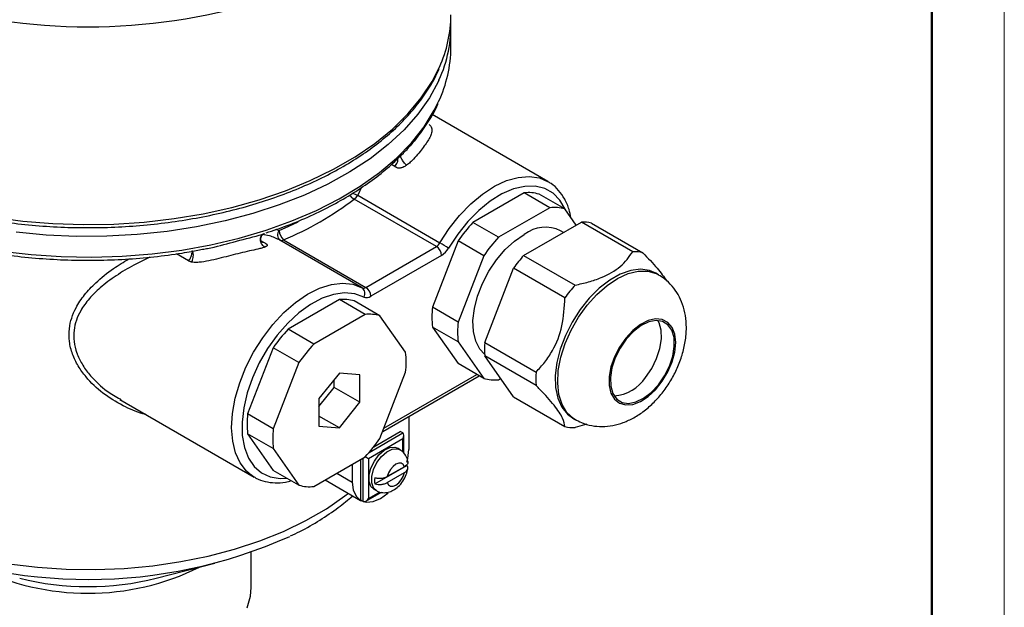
# Model space of a CAD drawing. Header units: millimetres. Extents: x 0 to 420, y 0 to 297.
# Tile 14 of 15: x 352 to 420, y 200 to 240. Entities that reach past the tile are written whole.
import ezdxf

# ---------------------------------------------------------------- set-up
doc = ezdxf.new("R2010")
doc.units = ezdxf.units.MM
doc.layers.add('ОСНОВНОЙ', color=7, linetype='Continuous', lineweight=25)

msp = doc.modelspace()

# ---------------------------------------------------------------- linework, layer by layer
at = {"color": 7, "linetype": 'Continuous', "lineweight": 18}
msp.add_line((420, 297), (420, 0), dxfattribs=at)
at = {"color": 7, "linetype": 'Continuous', "lineweight": 50}
msp.add_line((415, 5), (415, 292), dxfattribs=at)
at = {"color": 7, "linetype": 'Continuous', "lineweight": 25}
for p, q in [((381.889, 238.324), (381.889, 239.753)), ((388.57, 229.103), (380.602, 233.702)), ((380.887, 224.624), (375.222, 227.894)), ((375.468, 228.151), (381.133, 224.88)), ((386.941, 228.323), (383.406, 226.282)), ((388.709, 227.302), (386.941, 228.323)), ((389.732, 227.211), (387.964, 228.231)), ((388.709, 227.302), (385.173, 225.261)), ((390.513, 226.099), (389.732, 227.211)), ((385.173, 225.261), (383.406, 226.282)), ((386.899, 224.013), (390.872, 226.306)), ((394.408, 224.265), (390.872, 226.306)), ((391.567, 226.244), (395.102, 224.203)), ((389.643, 225.596), (389.441, 225.713)), ((375.779, 221.79), (370.114, 225.06)), ((370.36, 225.087), (376.025, 221.817)), ((376.025, 221.817), (380.887, 224.624)), ((382.383, 225.01), (380.615, 220.454)), ((384.151, 223.989), (382.383, 225.01)), ((364.025, 224.297), (364.791, 224.436)), ((381.24, 224.011), (376.379, 221.205)), ((384.151, 223.989), (382.383, 219.433)), ((386.899, 224.013), (390.435, 221.972)), ((384.218, 218.029), (386.205, 223.148)), ((389.74, 221.107), (386.205, 223.148)), ((396.18, 222.689), (396.003, 222.791)), ((374.213, 220.975), (370.678, 218.934)), ((375.981, 219.955), (374.213, 220.975)), ((377.004, 219.863), (375.236, 220.884)), ((382.383, 219.433), (380.615, 220.454)), ((375.981, 219.955), (372.445, 217.914)), ((378.771, 217.348), (377.004, 219.863)), ((382.383, 218.07), (380.615, 219.09)), ((380.615, 219.09), (382.383, 216.575)), ((372.445, 217.914), (370.678, 218.934)), ((382.383, 218.07), (384.151, 215.554)), ((384.218, 218.029), (387.754, 215.988)), ((369.655, 217.662), (367.887, 213.106)), ((371.423, 216.642), (369.655, 217.662)), ((387.754, 215.061), (384.218, 217.102)), ((386.205, 214.276), (384.218, 217.102)), ((371.423, 216.642), (369.655, 212.085)), ((384.151, 215.554), (382.383, 216.575)), ((374.213, 215.921), (372.799, 214.161)), ((375.627, 215.794), (374.213, 215.921)), ((375.627, 213.909), (375.627, 215.794)), ((377.004, 211.428), (378.771, 215.985)), ((377.19, 211.91), (383.827, 215.741)), ((373.86, 214.929), (373.86, 215.481)), ((385.173, 215.463), (385.314, 215.544)), ((372.799, 213.61), (373.86, 214.929)), ((375.627, 213.909), (373.86, 214.929)), ((386.205, 214.276), (389.74, 212.235)), ((359.085, 214.108), (368.342, 208.764)), ((359.103, 214.138), (359.185, 214.088)), ((372.799, 214.161), (372.799, 212.276)), ((374.213, 212.149), (375.627, 213.909)), ((369.655, 212.085), (367.887, 213.106)), ((374.213, 212.149), (372.799, 212.966)), ((378.986, 212.946), (378.986, 210.666)), ((372.799, 212.276), (374.213, 212.149)), ((390.254, 212.831), (390.43, 212.729)), ((391.245, 212.404), (390.435, 212.173)), ((369.655, 210.722), (367.887, 211.742)), ((367.887, 211.742), (369.655, 209.227)), ((376.576, 210.846), (378.403, 211.901)), ((378.58, 211.799), (378.403, 211.901)), ((378.653, 210.396), (378.653, 211.637)), ((378.58, 211.39), (376.211, 210.023)), ((369.655, 210.722), (371.423, 208.207)), ((378.384, 210.644), (378.208, 210.746)), ((372.445, 208.115), (375.981, 210.156)), ((375.097, 209.646), (375.097, 208.421)), ((375.681, 207.185), (375.681, 209.983)), ((376.211, 210.023), (376.211, 207.288)), ((376.644, 208.293), (378.853, 209.568)), ((368.342, 208.764), (368.161, 208.879)), ((371.423, 208.207), (369.655, 209.227)), ((378.695, 209.477), (377.509, 208.793)), ((377.509, 208.384), (378.695, 209.069)), ((373.23, 208.568), (375.667, 207.161)), ((376.034, 207.101), (377.104, 207.718)), ((376.583, 207.932), (376.76, 207.83)), ((375.857, 207.083), (375.681, 207.185)), ((368.139, 201.172), (368.139, 203.587)), ((361.587, 201.802), (365.634, 202.833))]:
    msp.add_line(p, q, dxfattribs=at)
at = {"color": 8, "linetype": 'Continuous', "lineweight": 25}
for p, q in [((378.017, 230.145), (377.79, 230.276)), ((375.742, 228.704), (375.468, 228.151)), ((369.869, 225.811), (370.064, 225.728)), ((368.816, 225.023), (368.977, 224.93)), ((363.815, 223.648), (362.985, 224.128)), ((377.275, 212.128), (383.681, 215.826)), ((376.252, 210.455), (378.58, 211.799)), ((378.58, 210.48), (378.58, 211.39)), ((375.857, 207.083), (375.857, 210.085)), ((374.036, 209.033), (375.097, 208.421)), ((376.211, 207.288), (377.006, 207.746))]:
    msp.add_line(p, q, dxfattribs=at)
at = {"color": 8, "linetype": 'Continuous', "lineweight": 25, "flags": 128}
for points in [[(350.359, 226.639), (352.406, 226.371), (354.485, 226.204), (356.58, 226.139), (358.678, 226.175), (360.763, 226.312), (362.821, 226.55), (364.837, 226.886), (366.797, 227.319), (368.688, 227.846), (370.495, 228.462), (372.206, 229.163), (373.809, 229.945), (375.293, 230.802), (376.648, 231.728), (377.863, 232.715), (378.93, 233.759), (379.842, 234.85), (380.592, 235.981), (381.102, 236.976)], [(381.065, 236.077), (381.037, 236.018), (380.411, 234.864), (379.62, 233.745), (378.669, 232.668), (377.566, 231.641), (376.318, 230.671), (374.933, 229.764), (373.422, 228.927), (371.795, 228.167), (370.063, 227.487), (368.239, 226.894), (366.335, 226.391), (364.365, 225.981), (362.343, 225.669), (360.282, 225.455), (358.198, 225.341), (356.104, 225.328), (354.016, 225.417), (351.948, 225.606)], [(350.926, 224.309), (352.978, 224.07), (355.058, 223.931), (357.151, 223.893), (359.242, 223.956), (361.316, 224.12), (363.36, 224.384), (365.358, 224.745), (367.296, 225.202), (369.162, 225.751), (370.941, 226.388), (372.622, 227.108), (374.193, 227.908), (375.642, 228.78), (376.96, 229.719), (378.136, 230.719), (379.164, 231.772), (380.036, 232.871), (380.745, 234.008), (381.045, 234.605)], [(381.133, 224.88), (381.771, 225.859), (382.485, 226.758), (383.255, 227.555), (384.063, 228.232), (384.89, 228.771), (385.716, 229.16), (386.519, 229.389), (387.281, 229.453), (387.982, 229.349), (388.552, 229.113)], [(389.792, 227.125), (389.762, 227.195), (389.4, 227.818), (388.926, 228.297), (388.353, 228.619), (387.696, 228.777), (386.971, 228.766), (386.199, 228.587), (385.4, 228.244), (384.595, 227.746), (383.806, 227.107), (383.052, 226.343), (382.355, 225.474), (381.732, 224.525)], [(370.064, 225.728), (370.734, 226.024), (371.375, 226.329)], [(391.272, 220.601), (391.934, 221.337), (392.639, 221.956), (393.366, 222.439), (394.091, 222.769), (394.791, 222.937), (395.443, 222.937), (396.026, 222.769), (396.188, 222.684)], [(368.161, 208.879), (367.814, 209.171), (367.378, 209.733), (367.057, 210.43), (366.859, 211.245), (366.789, 212.157), (366.848, 213.146), (367.035, 214.186), (367.346, 215.253), (367.773, 216.32), (368.305, 217.36), (368.929, 218.35), (369.631, 219.264), (370.393, 220.08), (371.196, 220.779), (372.021, 221.342), (372.848, 221.758), (373.657, 222.014), (374.427, 222.106), (375.14, 222.031), (375.779, 221.79)], [(375.887, 221.15), (375.264, 221.381), (374.567, 221.444), (373.813, 221.338), (373.024, 221.066), (372.219, 220.634), (371.419, 220.055), (370.648, 219.343), (369.923, 218.518), (369.266, 217.6), (368.693, 216.616), (368.219, 215.59), (367.857, 214.55), (367.617, 213.523), (367.504, 212.537), (367.523, 211.618), (367.672, 210.79), (367.947, 210.074), (368.341, 209.491), (368.845, 209.055), (369.443, 208.778), (370.121, 208.667), (370.593, 208.686)], [(390.427, 212.731), (390.325, 212.795), (389.879, 213.203), (389.543, 213.756), (389.328, 214.437), (389.241, 215.222), (389.285, 216.088), (389.458, 217.005), (389.754, 217.945), (390.165, 218.878), (390.676, 219.773), (391.272, 220.601)], [(376.758, 207.83), (376.561, 208.022), (376.439, 208.364), (376.439, 208.801), (376.561, 209.285), (376.794, 209.764), (377.11, 210.186), (377.477, 210.504), (377.854, 210.686), (378.2, 210.711), (378.384, 210.645)], [(341.156, 206.163), (342.63, 205.386), (344.218, 204.688), (345.909, 204.074), (347.687, 203.551), (349.54, 203.122), (351.453, 202.791), (353.408, 202.559), (355.392, 202.43), (357.388, 202.405), (359.38, 202.482), (361.352, 202.662), (363.288, 202.944), (365.173, 203.325), (366.99, 203.801), (368.727, 204.37), (370.368, 205.026), (371.901, 205.765), (373.312, 206.58), (374.592, 207.465), (374.827, 207.646)]]:
    msp.add_lwpolyline(points, dxfattribs=at)
at = {"color": 7, "linetype": 'Continuous', "lineweight": 25, "flags": 128}
for points in [[(384.211, 217.213), (383.879, 217.574), (383.6, 218.119), (383.442, 218.781), (383.41, 219.538), (383.505, 220.362), (383.725, 221.222), (384.061, 222.088), (384.501, 222.929), (385.03, 223.714), (385.627, 224.414), (386.272, 225.005), (386.941, 225.465)], [(396.003, 222.791), (395.567, 222.975), (394.947, 223.06), (394.269, 222.976), (393.553, 222.726), (392.825, 222.317), (392.105, 221.764), (391.419, 221.084), (390.788, 220.299), (390.232, 219.434), (389.769, 218.516), (389.414, 217.576), (389.178, 216.644), (389.07, 215.749), (389.092, 214.92), (389.243, 214.184), (389.52, 213.565), (389.912, 213.082), (390.254, 212.831)], [(393.924, 218.323), (393.496, 217.708), (393.153, 217.038), (392.913, 216.349), (392.79, 215.679), (392.79, 215.063), (392.913, 214.534), (393.153, 214.122), (393.496, 213.848), (393.924, 213.727), (394.414, 213.766), (394.939, 213.962), (395.472, 214.305), (395.983, 214.777), (396.445, 215.352), (396.833, 215.999), (397.127, 216.683), (397.309, 217.367), (397.371, 218.015), (397.309, 218.591), (397.127, 219.065), (396.833, 219.41), (396.445, 219.609), (395.983, 219.65), (395.472, 219.532), (394.939, 219.26), (394.414, 218.85), (393.924, 218.323)], [(396.178, 215.116), (396.604, 215.732), (396.941, 216.403), (397.169, 217.09), (397.275, 217.754), (397.254, 218.357), (397.106, 218.862), (396.839, 219.241), (396.47, 219.472), (396.02, 219.54), (395.515, 219.444), (394.984, 219.187), (394.458, 218.784), (393.968, 218.26), (393.542, 217.645), (393.205, 216.974), (392.977, 216.286), (392.87, 215.622), (392.892, 215.02), (393.04, 214.515), (393.306, 214.136), (393.675, 213.905), (394.126, 213.836), (394.631, 213.933), (395.162, 214.19), (395.688, 214.592), (396.178, 215.116)], [(395.294, 215.627), (395.72, 216.242), (396.057, 216.913), (396.285, 217.601), (396.392, 218.265), (396.37, 218.867), (396.222, 219.372), (396.13, 219.539)], [(376.583, 207.932), (376.385, 208.124), (376.262, 208.466), (376.262, 208.903), (376.385, 209.387), (376.617, 209.866), (376.934, 210.288), (377.3, 210.607), (377.677, 210.788), (378.024, 210.813), (378.208, 210.746)], [(378.856, 209.784), (378.92, 210.046), (378.986, 210.666)], [(378.695, 209.477), (378.609, 209.633), (378.472, 209.717), (378.297, 209.721), (378.102, 209.645), (377.908, 209.496), (377.733, 209.29), (377.595, 209.047), (377.509, 208.793)], [(377.509, 208.384), (377.595, 208.229), (377.733, 208.144), (377.908, 208.14), (378.102, 208.216), (378.297, 208.365), (378.472, 208.571), (378.609, 208.814), (378.695, 209.069)], [(375.097, 208.421), (375.163, 207.878), (375.358, 207.448), (375.667, 207.162), (376.069, 207.037), (376.538, 207.084), (377.042, 207.298), (377.545, 207.665), (377.564, 207.682)], [(367.868, 199.755), (368.089, 200.56), (368.139, 201.172)]]:
    msp.add_lwpolyline(points, dxfattribs=at)
at = {"color": 7, "linetype": 'Continuous', "lineweight": 25}
for centre, radius, start, end in [((356.889, 280.984), 41.234, 253.29423, 286.70577), ((373.165, 239.776), 8.723, 334.91128, 2.53263), ((373.017, 240.631), 8.873, 335.6754, 359.60584), ((373.036, 238.379), 8.853, 334.77168, 359.64712), ((362.19, 244.853), 21.388, 292.45623, 307.53839), ((374.843, 228.503), 0.717, 301.90335, 330.58562), ((387.223, 225.707), 2.631, 73.64101, 96.13995), ((388.99, 224.686), 2.631, 73.64101, 96.13995), ((391.036, 219.101), 10.478, 136.73862, 145.67224), ((388.394, 223.542), 2.41, 64.25027, 127.06018), ((390.983, 223.635), 2.673, 77.39392, 92.38705), ((370.421, 225.419), 0.472, 139.07648, 229.52833), ((370.959, 225.753), 0.895, 181.5724, 228.01908), ((392.804, 218.08), 10.478, 136.73862, 145.67224), ((370.213, 225.294), 0.254, 247.19214, 305.38091), ((380.508, 225.233), 0.717, 301.90335, 330.58562), ((380.473, 223.976), 0.768, 2.60548, 57.39452), ((366.645, 199.781), 28.98, 58.62786, 60.00579), ((380.482, 225.229), 1.435, 301.90335, 330.58562), ((394.879, 216.886), 10.699, 138.23458, 144.17627), ((394.519, 221.594), 2.673, 77.39392, 92.38705), ((375.878, 222.024), 0.254, 247.19214, 305.38091), ((375.503, 221.414), 0.466, 325.5065, 53.62095), ((375.611, 221.17), 0.768, 2.60548, 57.39452), ((398.415, 214.845), 10.699, 138.23458, 144.17627), ((376.084, 221.619), 0.509, 247.19214, 305.38091), ((374.495, 218.359), 2.631, 73.64101, 96.13995), ((386.693, 219.772), 6.116, 173.60013, 186.39987), ((376.262, 217.338), 2.631, 73.64101, 96.13995), ((388.461, 218.751), 6.116, 173.60013, 186.39987), ((378.308, 211.753), 10.478, 136.73862, 145.67224), ((380.076, 210.733), 10.478, 136.73862, 145.67224), ((390.442, 217.566), 6.241, 175.74339, 184.25661), ((372.693, 216.666), 6.116, 353.60013, 6.39987), ((393.978, 215.525), 6.241, 175.74339, 184.25661), ((384.892, 218.079), 2.631, 253.64101, 276.13995), ((392.915, 217.18), 2.841, 274.38369, 326.84458), ((373.966, 212.424), 6.116, 173.60013, 186.39987), ((375.733, 211.404), 6.116, 173.60013, 186.39987), ((390.324, 214.844), 2.673, 257.39392, 272.38705), ((368.35, 217.337), 10.478, 316.73862, 325.67224), ((372.164, 210.732), 2.631, 253.64101, 276.13995), ((378.117, 208.497), 1.487, 172.11018, 187.88982), ((356.885, 235.856), 34.135, 246.16231, 294.03291), ((356.889, 220.683), 19.457, 256.02913, 283.97087)]:
    msp.add_arc(centre, radius, start, end, dxfattribs=at)
at = {"color": 8, "linetype": 'Continuous', "lineweight": 25}
for centre, radius, start, end in [((375.511, 228.526), 0.695, 210.95535, 245.46013), ((377.698, 233.508), 5.803, 243.85939, 247.39837), ((356.889, 218.124), 17.357, 243.68532, 296.31468)]:
    msp.add_arc(centre, radius, start, end, dxfattribs=at)
at = {"color": 7, "linetype": 'Continuous', "lineweight": 25}
for centre, major_axis, ratio, start_param, end_param in [((378.403, 211.492), (0.177, 0.306), 0.577335, 4.71243, 6.283226), ((376.034, 210.125), (0.25, -0.144), 0.00007, 0.785439, 1.786764), ((376.034, 207.39), (0.177, 0.306), 0.577335, 3.141633, 4.71243)]:
    msp.add_ellipse(centre, major_axis=major_axis, ratio=ratio, start_param=start_param, end_param=end_param, dxfattribs=at)
for points, knots in [([(332.829, 236.608), (332.962, 236.332), (333.278, 235.681), (333.951, 234.69), (334.815, 233.638), (335.825, 232.631), (336.968, 231.674), (338.238, 230.775), (339.626, 229.938), (341.123, 229.169), (342.72, 228.473), (344.406, 227.854), (346.17, 227.316), (348.001, 226.861), (349.887, 226.493), (351.818, 226.213), (353.78, 226.024), (355.761, 225.926), (357.75, 225.919), (359.733, 226.005), (361.698, 226.182), (363.633, 226.45), (365.526, 226.806), (367.365, 227.249), (369.138, 227.777), (370.835, 228.385), (372.445, 229.071), (373.957, 229.83), (375.362, 230.659), (376.651, 231.552), (377.815, 232.505), (378.845, 233.511), (379.74, 234.564), (380.471, 235.66), (380.912, 236.424), (381.064, 236.827), (381.071, 236.845)], [0, 0, 0, 0, 0.022184, 0.0524, 0.082734, 0.113164, 0.143661, 0.1742, 0.204758, 0.23532, 0.265876, 0.296423, 0.326959, 0.357485, 0.388001, 0.418509, 0.44901, 0.479509, 0.510005, 0.540502, 0.571001, 0.601505, 0.632016, 0.662535, 0.693066, 0.72361, 0.754168, 0.784741, 0.815329, 0.845927, 0.876527, 0.907114, 0.937665, 0.968154, 0.998549, 1, 1, 1, 1]), ([(332.797, 234.435), (332.915, 234.183), (333.208, 233.554), (333.849, 232.584), (334.694, 231.527), (335.686, 230.513), (336.812, 229.55), (338.066, 228.642), (339.44, 227.797), (340.924, 227.019), (342.508, 226.314), (344.183, 225.684), (345.937, 225.135), (347.76, 224.67), (349.64, 224.29), (351.565, 223.999), (353.524, 223.798), (355.504, 223.688), (357.492, 223.67), (359.477, 223.742), (361.443, 223.913), (362.964, 224.098), (363.809, 224.257), (364.025, 224.297)], [0, 0, 0, 0, 0.033109, 0.082626, 0.132341, 0.182218, 0.232213, 0.282279, 0.332382, 0.382494, 0.432599, 0.482688, 0.53276, 0.582814, 0.632852, 0.682876, 0.732891, 0.782898, 0.832903, 0.882908, 0.932916, 0.982932, 1, 1, 1, 1]), ([(379.319, 231.857), (379.416, 231.967), (379.822, 232.423), (380.376, 233.273), (380.84, 234.038), (381.001, 234.446), (381.011, 234.471)], [0, 0, 0, 0, 0.133254, 0.553883, 0.973267, 1, 1, 1, 1]), ([(380.395, 233.021), (380.453, 232.971), (380.492, 232.922), (380.548, 232.825), (380.565, 232.777), (380.595, 232.636), (380.586, 232.541), (380.536, 232.346), (380.493, 232.246), (380.383, 232.035), (380.316, 231.926), (380.165, 231.697), (380.08, 231.578), (379.895, 231.328), (379.793, 231.197), (379.568, 230.922), (379.446, 230.781), (379.241, 230.567), (379.168, 230.496), (379.01, 230.353), (378.926, 230.283), (378.833, 230.218)], [0, 0, 0, 0, 0.0625, 0.0625, 0.125, 0.125, 0.25, 0.25, 0.375, 0.375, 0.5, 0.5, 0.625, 0.625, 0.75, 0.75, 0.875, 0.875, 0.9375, 0.9375, 1, 1, 1, 1]), ([(379.605, 232.187), (379.495, 232.051), (379.384, 231.915), (379.158, 231.637), (379.019, 231.466), (378.844, 231.309), (378.839, 231.305)], [0, 0, 0, 0, 0.48151, 0.484217, 0.98681, 1, 1, 1, 1]), ([(378.613, 231.06), (378.641, 231.087), (378.91, 231.341), (379.126, 231.613), (379.319, 231.857)], [0, 0, 0, 0, 0.1057849, 1, 1, 1, 1]), ([(369.173, 225.567), (369.655, 225.73), (370.711, 226.087), (372.24, 226.733), (373.767, 227.482), (375.186, 228.302), (376.488, 229.188), (377.646, 230.105), (378.3, 230.751), (378.613, 231.06)], [0, 0, 0, 0, 0.124098, 0.271944, 0.419863, 0.567851, 0.715894, 0.863955, 1, 1, 1, 1]), ([(378.833, 230.218), (378.811, 230.203), (378.77, 230.175), (378.689, 230.126), (378.599, 230.08), (378.497, 230.042), (378.397, 230.02), (378.289, 230.017), (378.202, 230.038), (378.153, 230.067), (378.122, 230.085), (378.078, 230.11), (378.043, 230.13), (378.017, 230.145)], [0, 0, 0, 0, 0.0849209, 0.1626715, 0.3028453, 0.4014111, 0.5003809, 0.6240721, 0.7495007, 0.8064554, 0.846042, 0.8838362, 1, 1, 1, 1]), ([(390.152, 226.613), (390.115, 226.803), (390.024, 227.269), (389.743, 227.907), (389.326, 228.506), (388.916, 228.907), (388.625, 229.054), (388.539, 229.097)], [0, 0, 0, 0, 0.171318, 0.41849, 0.662106, 0.900181, 1, 1, 1, 1]), ([(364.791, 224.436), (364.904, 224.456), (365.631, 224.584), (366.952, 224.965), (368.262, 225.281), (368.924, 225.477), (369.038, 225.517), (369.044, 225.519)], [0, 0, 0, 0, 0.073513, 0.47071, 0.900314, 0.995277, 1, 1, 1, 1]), ([(368.825, 224.969), (368.824, 224.976), (368.823, 224.991), (368.806, 225.062), (368.793, 225.19), (368.836, 225.328), (368.885, 225.412), (368.905, 225.44), (368.914, 225.455)], [0, 0, 0, 0, 0.150071, 0.289422, 0.531825, 0.754394, 0.873362, 1, 1, 1, 1]), ([(369.084, 224.591), (369.019, 224.565), (368.942, 224.542), (368.776, 224.497), (368.687, 224.475), (368.411, 224.41), (368.212, 224.367), (367.807, 224.275), (367.599, 224.227), (367.173, 224.124), (366.954, 224.069), (366.516, 223.957), (366.296, 223.899), (365.851, 223.786), (365.626, 223.731), (365.169, 223.631), (364.94, 223.586), (364.598, 223.545), (364.484, 223.535), (364.259, 223.531), (364.149, 223.536), (364.044, 223.556)], [0, 0, 0, 0, 0.0625, 0.0625, 0.125, 0.125, 0.25, 0.25, 0.375, 0.375, 0.5, 0.5, 0.625, 0.625, 0.75, 0.75, 0.875, 0.875, 0.9375, 0.9375, 1, 1, 1, 1]), ([(368.977, 224.93), (369.008, 224.912), (369.057, 224.884), (369.114, 224.851), (369.155, 224.827), (369.185, 224.805), (369.212, 224.779), (369.229, 224.755), (369.242, 224.722), (369.236, 224.693), (369.215, 224.666), (369.189, 224.643), (369.156, 224.623), (369.118, 224.605), (369.096, 224.596), (369.084, 224.591)], [0, 0, 0, 0, 0.1316648, 0.2149677, 0.2499147, 0.3124437, 0.3760986, 0.4370597, 0.5000299, 0.6312189, 0.6971602, 0.7653522, 0.8753167, 0.9354685, 1, 1, 1, 1]), ([(390.435, 221.972), (390.747, 222.04), (391.377, 222.179), (392.495, 222.558), (393.671, 223.231), (394.158, 223.914), (394.408, 224.265)], [0, 0, 0, 0, 0.171553, 0.346277, 0.664961, 1, 1, 1, 1]), ([(395.102, 224.203), (395.461, 223.835), (396.161, 223.116), (396.55, 222.548), (396.74, 222.271)], [0, 0, 0, 0, 0.5111501, 1, 1, 1, 1]), ([(364.044, 223.556), (364.033, 223.559), (364.01, 223.564), (363.969, 223.575), (363.923, 223.59), (363.871, 223.617), (363.836, 223.636), (363.815, 223.648)], [0, 0, 0, 0, 0.133706, 0.269589, 0.499907, 0.700257, 1, 1, 1, 1]), ([(390.434, 212.748), (390.58, 212.663), (390.941, 212.453), (391.584, 212.284), (392.313, 212.219), (393.048, 212.295), (393.78, 212.5), (394.506, 212.838), (395.218, 213.31), (395.895, 213.909), (396.514, 214.618), (397.052, 215.41), (397.496, 216.265), (397.834, 217.167), (398.052, 218.103), (398.127, 219.015), (398.06, 219.869), (397.869, 220.633), (397.559, 221.323), (397.135, 221.92), (396.675, 222.382), (396.326, 222.583), (396.184, 222.664)], [0, 0, 0, 0, 0.032443, 0.0797, 0.12624, 0.173178, 0.221596, 0.272402, 0.325917, 0.381469, 0.437641, 0.49379, 0.550099, 0.607013, 0.665047, 0.724741, 0.777675, 0.828094, 0.876269, 0.922931, 0.968773, 1, 1, 1, 1]), ([(387.754, 215.988), (387.958, 216.21), (388.371, 216.658), (389.045, 217.669), (389.636, 219.174), (389.705, 220.452), (389.74, 221.107)], [0, 0, 0, 0, 0.1715528, 0.3462769, 0.6649611, 1, 1, 1, 1]), ([(389.74, 212.235), (389.711, 212.412), (389.653, 212.776), (389.058, 213.67), (388.31, 214.497), (387.844, 214.97), (387.754, 215.061)], [0, 0, 0, 0, 0.298543, 0.612448, 0.925486, 1, 1, 1, 1]), ([(378.916, 209.833), (378.914, 209.855), (378.901, 210.01), (378.78, 210.268), (378.588, 210.532), (378.422, 210.606), (378.374, 210.627)], [0, 0, 0, 0, 0.065029, 0.462495, 0.8465, 1, 1, 1, 1]), ([(378.914, 209.833), (378.918, 209.797), (378.928, 209.713), (378.851, 209.585), (378.746, 209.512), (378.695, 209.477)], [0, 0, 0, 0, 0.274973, 0.648076, 1, 1, 1, 1]), ([(378.695, 209.069), (378.751, 209.101), (378.798, 209.137), (378.871, 209.217), (378.898, 209.26), (378.926, 209.348), (378.929, 209.394), (378.909, 209.484), (378.887, 209.528), (378.853, 209.568)], [0, 0, 0, 0, 0.25, 0.25, 0.5, 0.5, 0.75, 0.75, 1, 1, 1, 1]), ([(368.148, 208.911), (368.251, 208.836), (368.534, 208.629), (369.087, 208.441), (369.773, 208.35), (370.379, 208.377), (370.756, 208.483), (370.883, 208.518)], [0, 0, 0, 0, 0.138856, 0.382944, 0.62694, 0.874427, 1, 1, 1, 1]), ([(376.761, 207.839), (376.777, 207.827), (376.896, 207.731), (377.186, 207.677), (377.568, 207.699), (377.936, 207.847), (378.285, 208.103), (378.595, 208.474), (378.829, 208.906), (378.886, 209.205), (378.912, 209.344)], [0, 0, 0, 0, 0.020005, 0.154776, 0.280305, 0.40895, 0.550277, 0.704671, 0.863236, 1, 1, 1, 1]), ([(377.509, 208.793), (377.454, 208.761), (377.391, 208.733), (377.254, 208.691), (377.178, 208.676), (377.025, 208.659), (376.946, 208.658), (376.791, 208.669), (376.715, 208.682), (376.644, 208.701)], [0, 0, 0, 0, 0.25, 0.25, 0.5, 0.5, 0.75, 0.75, 1, 1, 1, 1]), ([(376.644, 208.293), (376.785, 208.254), (376.947, 208.243), (377.179, 208.268), (377.252, 208.283), (377.392, 208.325), (377.454, 208.352), (377.509, 208.384)], [0, 0, 0, 0, 0.5, 0.5, 0.75, 0.75, 1, 1, 1, 1]), ([(370.841, 204.716), (371.058, 204.817), (371.772, 205.15), (372.877, 205.799), (374.105, 206.611), (374.804, 207.198), (375.13, 207.472)], [0, 0, 0, 0, 0.131146, 0.433352, 0.735961, 1, 1, 1, 1])]:
    msp.add_open_spline(points, degree=3, knots=knots, dxfattribs=at)
at = {"color": 8, "linetype": 'Continuous', "lineweight": 25}
for points, knots in [([(378.017, 230.145), (378.054, 230.188), (378.128, 230.272), (378.206, 230.431), (378.25, 230.584), (378.244, 230.669), (378.242, 230.707)], [0, 0, 0, 0, 0.260503, 0.521006, 0.781509, 1, 1, 1, 1]), ([(378.833, 230.218), (378.769, 230.271), (378.699, 230.348), (378.628, 230.443), (378.62, 230.454), (378.589, 230.498), (378.567, 230.531), (378.52, 230.609), (378.496, 230.653), (378.472, 230.705), (378.468, 230.715), (378.459, 230.735), (378.455, 230.745), (378.444, 230.774), (378.438, 230.793), (378.424, 230.845), (378.419, 230.876), (378.42, 230.9)], [0, 0, 0, 0, 0.25, 0.25, 0.28125, 0.28125, 0.375, 0.375, 0.5, 0.5, 0.53125, 0.53125, 0.5625, 0.5625, 0.625, 0.625, 0.75, 0.75, 0.75, 0.75]), ([(369.084, 224.591), (369.01, 224.627), (368.941, 224.686), (368.834, 224.834), (368.797, 224.923), (368.764, 225.104), (368.77, 225.196), (368.822, 225.355), (368.869, 225.422), (368.929, 225.466)], [0, 0, 0, 0, 0.25, 0.25, 0.5, 0.5, 0.75, 0.75, 1, 1, 1, 1]), ([(370.114, 225.06), (369.883, 225.174), (369.513, 225.356), (369.056, 225.434), (368.885, 225.463)], [0, 0, 0, 0, 0.626304, 1, 1, 1, 1]), ([(368.828, 224.976), (368.841, 224.962), (368.88, 224.924), (368.939, 224.927), (368.977, 224.93)], [0, 0, 0, 0, 0.360584, 1, 1, 1, 1]), ([(360.864, 213.082), (360.802, 213.095), (360.257, 213.214), (359.245, 213.682), (357.891, 214.501), (356.87, 215.467), (356.201, 216.397), (355.799, 217.22), (355.585, 218.092), (355.572, 219.186), (355.942, 220.288), (356.638, 221.319), (357.5, 222.229), (358.522, 223.063), (359.354, 223.564), (359.712, 223.779)], [0, 0, 0, 0, 0.01201, 0.105815, 0.21174, 0.317491, 0.380054, 0.442546, 0.505961, 0.56934, 0.677158, 0.750757, 0.824462, 0.924515, 1, 1, 1, 1]), ([(361.165, 223.901), (360.789, 223.72), (359.977, 223.329), (358.814, 222.627), (357.784, 221.858), (356.96, 221.049), (356.268, 220.1), (355.904, 219.082), (355.904, 218.082), (356.038, 217.53), (356.243, 216.981), (356.52, 216.435), (357.183, 215.558), (358.038, 214.744), (358.799, 214.311), (359.103, 214.138)], [0, 0, 0, 0, 0.082972, 0.179438, 0.277968, 0.35549, 0.434966, 0.548354, 0.610423, 0.674985, 0.681396, 0.746789, 0.813954, 0.925806, 1, 1, 1, 1]), ([(363.815, 223.648), (363.853, 223.69), (363.927, 223.775), (364.005, 223.934), (364.048, 224.085), (364.043, 224.168), (364.041, 224.205)], [0, 0, 0, 0, 0.263072, 0.526144, 0.789217, 1, 1, 1, 1]), ([(364.044, 223.556), (364.065, 223.603), (364.105, 223.695), (364.142, 223.862), (364.156, 224.027), (364.143, 224.177), (364.105, 224.287), (364.067, 224.346), (364.041, 224.35), (364.038, 224.35)], [0, 0, 0, 0, 0.163783, 0.327566, 0.491349, 0.655132, 0.818915, 0.982699, 1, 1, 1, 1])]:
    msp.add_open_spline(points, degree=3, knots=knots, dxfattribs=at)
at = {"color": 7, "linetype": 'Continuous', "lineweight": 25}
msp.add_open_spline([(368.929, 225.466), (368.964, 225.492), (369.002, 225.509), (369.044, 225.519)], degree=3, dxfattribs=at)
at = {"layer": 'ОСНОВНОЙ', "linetype": 'Continuous', "lineweight": 18}
msp.add_line((415, 292), (415, 5), dxfattribs=at)

doc.saveas('drawing.dxf')
